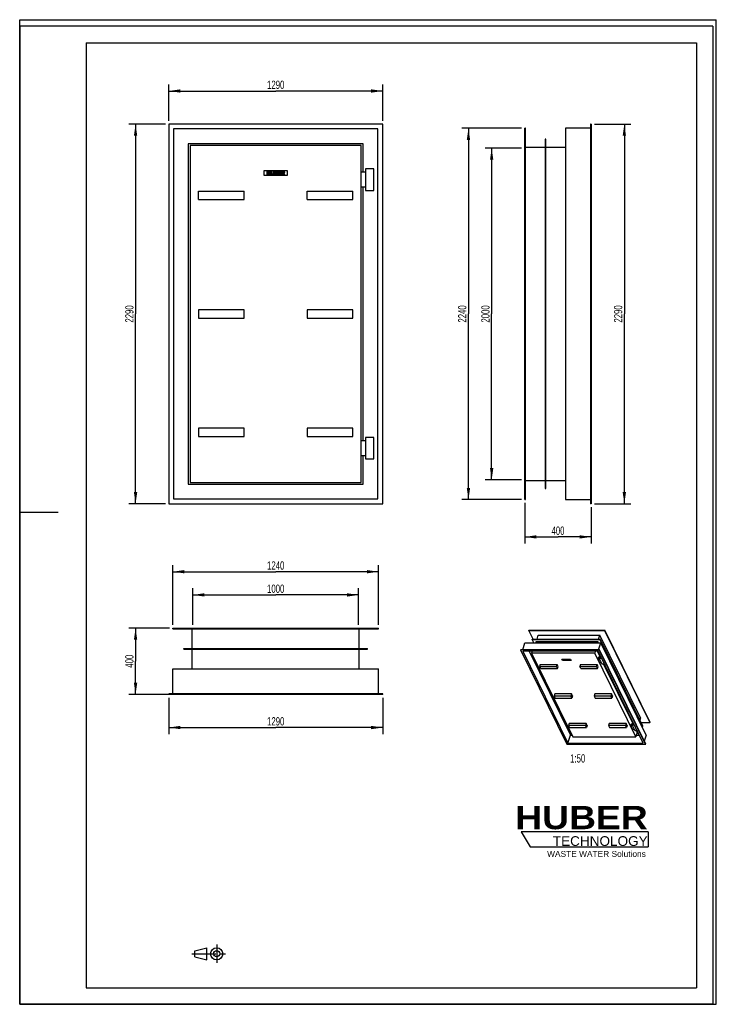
# Model space of a CAD drawing. Header units: millimetres. Extents: x 0 to 4200, y 0 to 5940.
import ezdxf

# ---------------------------------------------------------------- set-up
doc = ezdxf.new("R2010")
doc.units = ezdxf.units.MM
doc.header["$LTSCALE"] = 387.2
doc.linetypes.add('CENTER', pattern=[0.6, 0.375, -0.075, 0.075, -0.075])
doc.layers.get('0').update_dxf_attribs({"linetype": 'CONTINUOUS'})
for name, color, linetype in [('007_CURVES', 7, 'CONTINUOUS'), ('050_DIMENSIONING', 7, 'CONTINUOUS'), ('053_NOTES', 7, 'CONTINUOUS'), ('HUBER_Logo_BL0', 7, 'CONTINUOUS')]:
    doc.layers.add(name, color=color, linetype=linetype)
doc.styles.get("Standard").update_dxf_attribs({"font": 'txt', "width": 0.7})
doc.styles.add('TEXTSTYLE_2', font='ariblk.ttf')
doc.styles.add('TEXTSTYLE_3', font='arial.ttf')
doc.dimstyles.new('DIMSTYLE_1', dxfattribs={"dimtxt": 50, "dimasz": 70, "dimexe": 2, "dimexo": 1, "dimtad": 1, "dimdec": 1, "dimtxsty": 'STANDARD', "dimblk": '_FILLED', "dimblk1": '_FILLED', "dimblk2": '_FILLED', "dimcen": 0.09, "dimazin": 2, "dimtp": 0.8, "dimtm": 0.8, "dimtfac": 1, "dimtdec": 1, "dimtofl": 0, "dimtmove": 0, "dimatfit": 3, "dimldrblk": '_FILLED', "dimfxl": 1, "dimtolj": 1, "dimarcsym": 0})
doc.dimstyles.new('DIMSTYLE_2', dxfattribs={"dimtxt": 50, "dimasz": 70, "dimexe": 2, "dimexo": 1, "dimtad": 1, "dimdec": 1, "dimtxsty": 'STANDARD', "dimblk": '_FILLED', "dimblk1": '_FILLED', "dimblk2": '_FILLED', "dimcen": 0.09, "dimazin": 2, "dimtp": 1.2, "dimtm": 1.2, "dimtfac": 1, "dimtdec": 1, "dimtofl": 0, "dimtmove": 0, "dimatfit": 3, "dimldrblk": '_FILLED', "dimfxl": 1, "dimtolj": 1, "dimarcsym": 0})
doc.dimstyles.new('DIMSTYLE_3', dxfattribs={"dimtxt": 50, "dimasz": 70, "dimexe": 2, "dimexo": 1, "dimtad": 1, "dimdec": 1, "dimtxsty": 'STANDARD', "dimblk": '_FILLED', "dimblk1": '_FILLED', "dimblk2": '_FILLED', "dimcen": 0.09, "dimazin": 2, "dimtp": 0.5, "dimtm": 0.5, "dimtfac": 1, "dimtdec": 1, "dimtofl": 0, "dimtmove": 0, "dimatfit": 3, "dimldrblk": '_FILLED', "dimfxl": 1, "dimtolj": 1, "dimarcsym": 0})
doc.dimstyles.new('DIMSTYLE_4', dxfattribs={"dimtxt": 50, "dimasz": 70, "dimexe": 2, "dimexo": 1, "dimtad": 1, "dimdec": 1, "dimtxsty": 'STANDARD', "dimblk": '_FILLED', "dimblk1": '_FILLED', "dimblk2": '_FILLED', "dimcen": 0.09, "dimazin": 2, "dimtp": 2, "dimtm": 2, "dimtfac": 1, "dimtdec": 1, "dimtofl": 0, "dimtmove": 0, "dimatfit": 3, "dimldrblk": '_FILLED', "dimfxl": 1, "dimtolj": 1, "dimarcsym": 0})

# ---------------------------------------------------------------- blocks, each defined once
blk = doc.blocks.new('HUBER_LOGO_BL0', base_point=(3411.6, 1009.5))
at = {"layer": 'HUBER_Logo_BL0', "color": 5, "linetype": 'CONTINUOUS'}
for p, q in [((3788.5, 1040.5), (3023.5, 1040.5)), ((3023.5, 1040.5), (3077.5, 950.5)), ((3788.5, 1040.5), (3788.5, 950.5)), ((3077.5, 950.5), (3788.5, 950.5))]:
    blk.add_line(p, q, dxfattribs=at)
at = {"layer": 'HUBER_Logo_BL0', "color": 2, "linetype": 'CONTINUOUS', "attachment_point": 3, "line_spacing_factor": 0.78}
for s, insert, char_height, width, style in [('HUBER\\P\\fArial;\\H58.5;TECHNOLOGY ', (3786.3, 1196.7), 140.4, 775.343, 'TEXTSTYLE_2'), ('WASTE WATER Solutions', (3775.2, 925.3), 36, 594.067, 'TEXTSTYLE_3')]:
    blk.add_mtext(s, dxfattribs=dict(at, insert=insert, char_height=char_height, width=width, style=style))
blk = doc.blocks.new('_FILLED')
at = {"color": 0, "linetype": 'BYBLOCK'}
blk.add_solid([(0, 0), (-1, 0.143), (-1, -0.143)], dxfattribs=at)
blk = doc.blocks.new('*D0')
at = {"layer": '050_DIMENSIONING', "color": 2, "linetype": 'CONTINUOUS'}
for p, q in [((1043.6, 2289.8), (1043.6, 2509.8)), ((2043.6, 2289.8), (2043.6, 2509.8)), ((1043.6, 2469.8), (1543.6, 2469.8)), ((2043.6, 2469.8), (1543.6, 2469.8))]:
    blk.add_line(p, q, dxfattribs=at)
at = {"layer": '050_DIMENSIONING', "color": 2, "linetype": 'CONTINUOUS', "xscale": 70, "yscale": 70, "zscale": 70, "rotation": 180}
blk.add_blockref('_FILLED', (1043.6, 2469.8), dxfattribs=at)
at = {"layer": '050_DIMENSIONING', "color": 2, "linetype": 'CONTINUOUS', "xscale": 70, "yscale": 70, "zscale": 70}
blk.add_blockref('_FILLED', (2043.6, 2469.8), dxfattribs=at)
at = {"layer": '050_DIMENSIONING', "color": 2, "linetype": 'CONTINUOUS', "insert": (1543.6, 2532.3), "char_height": 50, "width": 219.643, "attachment_point": 2, "line_spacing_factor": 0.9}
blk.add_mtext('1000', dxfattribs=at)
blk = doc.blocks.new('*D1')
at = {"layer": '050_DIMENSIONING', "color": 2, "linetype": 'CONTINUOUS'}
for p, q in [((898.6, 1849.8), (898.6, 1629.8)), ((2188.6, 1849.8), (2188.6, 1629.8)), ((898.6, 1669.8), (1543.6, 1669.8)), ((2188.6, 1669.8), (1543.6, 1669.8))]:
    blk.add_line(p, q, dxfattribs=at)
at = {"layer": '050_DIMENSIONING', "color": 2, "linetype": 'CONTINUOUS', "xscale": 70, "yscale": 70, "zscale": 70, "rotation": 180}
blk.add_blockref('_FILLED', (898.6, 1669.8), dxfattribs=at)
at = {"layer": '050_DIMENSIONING', "color": 2, "linetype": 'CONTINUOUS', "xscale": 70, "yscale": 70, "zscale": 70}
blk.add_blockref('_FILLED', (2188.6, 1669.8), dxfattribs=at)
at = {"layer": '050_DIMENSIONING', "color": 2, "linetype": 'CONTINUOUS', "insert": (1543.6, 1732.3), "char_height": 50, "width": 219.643, "attachment_point": 2, "line_spacing_factor": 0.9}
blk.add_mtext('1290', dxfattribs=at)
blk = doc.blocks.new('*D2')
at = {"layer": '050_DIMENSIONING', "color": 2, "linetype": 'CONTINUOUS'}
for p, q in [((903.6, 2269.8), (658.6, 2269.8)), ((698.6, 2269.8), (698.6, 2069.8)), ((698.6, 1869.8), (698.6, 2069.8)), ((1058.6, 1869.8), (658.6, 1869.8))]:
    blk.add_line(p, q, dxfattribs=at)
at = {"layer": '050_DIMENSIONING', "color": 2, "linetype": 'CONTINUOUS', "xscale": 70, "yscale": 70, "zscale": 70}
for p, rotation in [((698.6, 2269.8), 90), ((698.6, 1869.8), 270)]:
    blk.add_blockref('_FILLED', p, dxfattribs=dict(at, rotation=rotation))
at = {"layer": '050_DIMENSIONING', "color": 2, "linetype": 'CONTINUOUS', "insert": (636.1, 2069.8), "char_height": 50, "width": 176.786, "attachment_point": 2, "rotation": 90, "line_spacing_factor": 0.9}
blk.add_mtext('400', dxfattribs=at)
blk = doc.blocks.new('*D3')
at = {"layer": '050_DIMENSIONING', "color": 2, "linetype": 'CONTINUOUS'}
for p, q in [((3045.6, 3024.8), (3045.6, 2779.8)), ((3445.6, 2999.8), (3445.6, 2779.8)), ((3045.6, 2819.8), (3245.6, 2819.8)), ((3445.6, 2819.8), (3245.6, 2819.8))]:
    blk.add_line(p, q, dxfattribs=at)
at = {"layer": '050_DIMENSIONING', "color": 2, "linetype": 'CONTINUOUS', "xscale": 70, "yscale": 70, "zscale": 70, "rotation": 180}
blk.add_blockref('_FILLED', (3045.6, 2819.8), dxfattribs=at)
at = {"layer": '050_DIMENSIONING', "color": 2, "linetype": 'CONTINUOUS', "xscale": 70, "yscale": 70, "zscale": 70}
blk.add_blockref('_FILLED', (3445.6, 2819.8), dxfattribs=at)
at = {"layer": '050_DIMENSIONING', "color": 2, "linetype": 'CONTINUOUS', "insert": (3245.6, 2882.3), "char_height": 50, "width": 176.786, "attachment_point": 2, "line_spacing_factor": 0.9}
blk.add_mtext('400', dxfattribs=at)
blk = doc.blocks.new('*D4')
at = {"layer": '050_DIMENSIONING', "color": 2, "linetype": 'CONTINUOUS'}
for p, q in [((3025.6, 5164.8), (2805.6, 5164.8)), ((2845.6, 5164.8), (2845.6, 4164.8)), ((2845.6, 3164.8), (2845.6, 4164.8)), ((3025.6, 3164.8), (2805.6, 3164.8))]:
    blk.add_line(p, q, dxfattribs=at)
at = {"layer": '050_DIMENSIONING', "color": 2, "linetype": 'CONTINUOUS', "xscale": 70, "yscale": 70, "zscale": 70}
for p, rotation in [((2845.6, 5164.8), 90), ((2845.6, 3164.8), 270)]:
    blk.add_blockref('_FILLED', p, dxfattribs=dict(at, rotation=rotation))
at = {"layer": '050_DIMENSIONING', "color": 2, "linetype": 'CONTINUOUS', "insert": (2783.1, 4164.8), "char_height": 50, "width": 235.714, "attachment_point": 2, "rotation": 90, "line_spacing_factor": 0.9}
blk.add_mtext('2000', dxfattribs=at)
blk = doc.blocks.new('*D5')
at = {"layer": '050_DIMENSIONING', "color": 2, "linetype": 'CONTINUOUS'}
for p, q in [((878.6, 5309.8), (658.6, 5309.8)), ((698.6, 5309.8), (698.6, 4164.8)), ((698.6, 3019.8), (698.6, 4164.8)), ((878.6, 3019.8), (658.6, 3019.8))]:
    blk.add_line(p, q, dxfattribs=at)
at = {"layer": '050_DIMENSIONING', "color": 2, "linetype": 'CONTINUOUS', "xscale": 70, "yscale": 70, "zscale": 70}
for p, rotation in [((698.6, 5309.8), 90), ((698.6, 3019.8), 270)]:
    blk.add_blockref('_FILLED', p, dxfattribs=dict(at, rotation=rotation))
at = {"layer": '050_DIMENSIONING', "color": 2, "linetype": 'CONTINUOUS', "insert": (636.1, 4164.8), "char_height": 50, "width": 235.714, "attachment_point": 2, "rotation": 90, "line_spacing_factor": 0.9}
blk.add_mtext('2290', dxfattribs=at)
blk = doc.blocks.new('*D6')
at = {"layer": '050_DIMENSIONING', "color": 2, "linetype": 'CONTINUOUS'}
for p, q in [((898.6, 5329.8), (898.6, 5549.8)), ((2188.6, 5329.8), (2188.6, 5549.8)), ((898.6, 5509.8), (1543.6, 5509.8)), ((2188.6, 5509.8), (1543.6, 5509.8))]:
    blk.add_line(p, q, dxfattribs=at)
at = {"layer": '050_DIMENSIONING', "color": 2, "linetype": 'CONTINUOUS', "xscale": 70, "yscale": 70, "zscale": 70, "rotation": 180}
blk.add_blockref('_FILLED', (898.6, 5509.8), dxfattribs=at)
at = {"layer": '050_DIMENSIONING', "color": 2, "linetype": 'CONTINUOUS', "xscale": 70, "yscale": 70, "zscale": 70}
blk.add_blockref('_FILLED', (2188.6, 5509.8), dxfattribs=at)
at = {"layer": '050_DIMENSIONING', "color": 2, "linetype": 'CONTINUOUS', "insert": (1543.6, 5572.3), "char_height": 50, "width": 219.643, "attachment_point": 2, "line_spacing_factor": 0.9}
blk.add_mtext('1290', dxfattribs=at)
blk = doc.blocks.new('*D7')
at = {"layer": '050_DIMENSIONING', "color": 2, "linetype": 'CONTINUOUS'}
for p, q in [((3025.6, 5284.8), (2665.6, 5284.8)), ((2705.6, 5284.8), (2705.6, 4164.8)), ((2705.6, 3044.8), (2705.6, 4164.8)), ((3025.6, 3044.8), (2665.6, 3044.8))]:
    blk.add_line(p, q, dxfattribs=at)
at = {"layer": '050_DIMENSIONING', "color": 2, "linetype": 'CONTINUOUS', "xscale": 70, "yscale": 70, "zscale": 70}
for p, rotation in [((2705.6, 5284.8), 90), ((2705.6, 3044.8), 270)]:
    blk.add_blockref('_FILLED', p, dxfattribs=dict(at, rotation=rotation))
at = {"layer": '050_DIMENSIONING', "color": 2, "linetype": 'CONTINUOUS', "insert": (2643.1, 4164.8), "char_height": 50, "width": 235.714, "attachment_point": 2, "rotation": 90, "line_spacing_factor": 0.9}
blk.add_mtext('2240', dxfattribs=at)
blk = doc.blocks.new('*D8')
at = {"layer": '050_DIMENSIONING', "color": 2, "linetype": 'CONTINUOUS'}
for p, q in [((923.6, 2289.8), (923.6, 2649.8)), ((2163.6, 2289.8), (2163.6, 2649.8)), ((923.6, 2609.8), (1543.6, 2609.8)), ((2163.6, 2609.8), (1543.6, 2609.8))]:
    blk.add_line(p, q, dxfattribs=at)
at = {"layer": '050_DIMENSIONING', "color": 2, "linetype": 'CONTINUOUS', "xscale": 70, "yscale": 70, "zscale": 70, "rotation": 180}
blk.add_blockref('_FILLED', (923.6, 2609.8), dxfattribs=at)
at = {"layer": '050_DIMENSIONING', "color": 2, "linetype": 'CONTINUOUS', "xscale": 70, "yscale": 70, "zscale": 70}
blk.add_blockref('_FILLED', (2163.6, 2609.8), dxfattribs=at)
at = {"layer": '050_DIMENSIONING', "color": 2, "linetype": 'CONTINUOUS', "insert": (1543.6, 2672.3), "char_height": 50, "width": 219.643, "attachment_point": 2, "line_spacing_factor": 0.9}
blk.add_mtext('1240', dxfattribs=at)
blk = doc.blocks.new('*D9')
at = {"layer": '050_DIMENSIONING', "color": 2, "linetype": 'CONTINUOUS'}
for p, q in [((3465.6, 5309.8), (3685.6, 5309.8)), ((3645.6, 5309.8), (3645.6, 4164.8)), ((3645.6, 3019.8), (3645.6, 4164.8)), ((3465.6, 3019.8), (3685.6, 3019.8))]:
    blk.add_line(p, q, dxfattribs=at)
at = {"layer": '050_DIMENSIONING', "color": 2, "linetype": 'CONTINUOUS', "xscale": 70, "yscale": 70, "zscale": 70}
for p, rotation in [((3645.6, 5309.8), 90), ((3645.6, 3019.8), 270)]:
    blk.add_blockref('_FILLED', p, dxfattribs=dict(at, rotation=rotation))
at = {"layer": '050_DIMENSIONING', "color": 2, "linetype": 'CONTINUOUS', "insert": (3583.1, 4164.8), "char_height": 50, "width": 235.714, "attachment_point": 2, "rotation": 90, "line_spacing_factor": 0.9}
blk.add_mtext('2290', dxfattribs=at)
blk = doc.blocks.new('PROJEKTIONSMETHODE_1_BL1', base_point=(1140, 305))
at = {"color": 2, "linetype": 'CENTER'}
for p, q in [((1187.7, 360), (1187.7, 250)), ((1037.3, 305), (1242.7, 305))]:
    blk.add_line(p, q, dxfattribs=at)
at = {"color": 2, "linetype": 'CONTINUOUS'}
for p, q in [((1055.7, 323.3), (1129, 341.7)), ((1055.7, 286.7), (1055.7, 323.3)), ((1129, 268.3), (1129, 341.7)), ((1055.7, 286.7), (1129, 268.3))]:
    blk.add_line(p, q, dxfattribs=at)
for radius in [36.7, 18.3]:
    blk.add_circle((1187.7, 305), radius, dxfattribs=at)

msp = doc.modelspace()

# ---------------------------------------------------------------- linework, layer by layer
at = {"color": 7, "linetype": 'CONTINUOUS'}
for p, q in [((0, 5940), (4200, 5940)), ((0, 0), (0, 5940)), ((0, 5940), (4200, 5940)), ((0, 0), (0, 5940)), ((4200, 0), (4200, 5940)), ((4200, 0), (4200, 5940)), ((898.57, 5309.79), (898.57, 3019.79)), ((2188.57, 5309.79), (898.57, 5309.79)), ((2188.57, 3019.79), (2188.57, 5309.79)), ((3445.61, 5309.79), (3441.61, 5309.79)), ((3441.61, 5309.79), (3441.61, 3019.79)), ((3445.61, 5309.79), (3445.61, 3019.79)), ((927.57, 5280.79), (927.57, 3048.79)), ((2159.57, 5280.79), (927.57, 5280.79)), ((2159.57, 3048.79), (2159.57, 5280.79)), ((3045.61, 3044.79), (3045.61, 5284.79)), ((3049.61, 5284.79), (3045.61, 5284.79)), ((3049.61, 3044.79), (3049.61, 5284.79)), ((3441.61, 5284.79), (3291.61, 5284.79)), ((3291.61, 5284.79), (3291.61, 3044.79)), ((1016.57, 5191.79), (1016.57, 3137.79)), ((2070.57, 5191.79), (1016.57, 5191.79)), ((1027.57, 5180.79), (1027.57, 3148.79)), ((2059.57, 5180.79), (1027.57, 5180.79)), ((2059.57, 3148.79), (2059.57, 5180.79)), ((2070.57, 5019.79), (2070.57, 5191.79)), ((3168.61, 5168.79), (3049.61, 5168.79)), ((3172.61, 5218.79), (3168.61, 5218.79)), ((3168.61, 5218.79), (3168.61, 3110.79)), ((3172.61, 3110.79), (3172.61, 5218.79)), ((3291.61, 5168.79), (3172.61, 5168.79)), ((2085.57, 5019.79), (2059.57, 5019.79)), ((2135.57, 5039.79), (2085.57, 5039.79)), ((2085.57, 5039.79), (2085.57, 4909.79)), ((2135.57, 4909.79), (2135.57, 5039.79)), ((1078.57, 4854.79), (1078.57, 4904.79)), ((1078.57, 4904.79), (1353.57, 4904.79)), ((1353.57, 4854.79), (1353.57, 4904.79)), ((1733.57, 4854.79), (1733.57, 4904.79)), ((1733.57, 4904.79), (2008.57, 4904.79)), ((2008.57, 4854.79), (2008.57, 4904.79)), ((2085.57, 4929.79), (2059.57, 4929.79)), ((2070.57, 3399.79), (2070.57, 4929.79)), ((2085.57, 4909.79), (2135.57, 4909.79)), ((1078.57, 4854.79), (1353.57, 4854.79)), ((1733.57, 4854.79), (2008.57, 4854.79)), ((1078.57, 4189.79), (1078.57, 4139.79)), ((1353.57, 4189.79), (1078.57, 4189.79)), ((1353.57, 4139.79), (1353.57, 4189.79)), ((2008.57, 4189.79), (1733.57, 4189.79)), ((1733.57, 4189.79), (1733.57, 4139.79)), ((2008.57, 4139.79), (2008.57, 4189.79)), ((1078.57, 4139.79), (1353.57, 4139.79)), ((1733.57, 4139.79), (2008.57, 4139.79)), ((1078.57, 3474.79), (1078.57, 3424.79)), ((1353.57, 3474.79), (1078.57, 3474.79)), ((1353.57, 3424.79), (1353.57, 3474.79)), ((2008.57, 3474.79), (1733.57, 3474.79)), ((1733.57, 3474.79), (1733.57, 3424.79)), ((2008.57, 3424.79), (2008.57, 3474.79)), ((1078.57, 3424.79), (1353.57, 3424.79)), ((1733.57, 3424.79), (2008.57, 3424.79)), ((2085.57, 3399.79), (2059.57, 3399.79)), ((2135.57, 3419.79), (2085.57, 3419.79)), ((2085.57, 3419.79), (2085.57, 3289.79)), ((2135.57, 3289.79), (2135.57, 3419.79)), ((2085.57, 3309.79), (2059.57, 3309.79)), ((2070.57, 3137.79), (2070.57, 3309.79)), ((2085.57, 3289.79), (2135.57, 3289.79)), ((1027.57, 3148.79), (2059.57, 3148.79)), ((3049.61, 3160.79), (3168.61, 3160.79)), ((3172.61, 3160.79), (3291.61, 3160.79)), ((1016.57, 3137.79), (2070.57, 3137.79)), ((3168.61, 3110.79), (3172.61, 3110.79)), ((927.57, 3048.79), (2159.57, 3048.79)), ((3045.61, 3044.79), (3049.61, 3044.79)), ((3291.61, 3044.79), (3441.61, 3044.79)), ((898.57, 3019.79), (2188.57, 3019.79)), ((3445.61, 3019.79), (3441.61, 3019.79)), ((923.57, 2269.79), (2163.57, 2269.79)), ((923.57, 2265.79), (923.57, 2269.79)), ((923.57, 2265.79), (2163.57, 2265.79)), ((1039.57, 2146.79), (1039.57, 2265.79)), ((2047.57, 2146.79), (2047.57, 2265.79)), ((2163.57, 2265.79), (2163.57, 2269.79)), ((3069.88, 2256.05), (3070.26, 2257.31)), ((3070.26, 2257.31), (3527.11, 2257.31)), ((3526.72, 2256.05), (3527.11, 2257.31)), ((3800.43, 1700.35), (3527.11, 2257.31)), ((3096.23, 2202.36), (3069.88, 2256.05)), ((3069.88, 2256.05), (3526.72, 2256.05)), ((3090.34, 2201.1), (3090.72, 2202.36)), ((3100.58, 2180.23), (3090.34, 2201.1)), ((3090.34, 2201.1), (3498.55, 2201.1)), ((3090.72, 2202.36), (3498.94, 2202.36)), ((3119.09, 2202.36), (3126.77, 2227.21)), ((3126.77, 2227.21), (3498.14, 2227.21)), ((3490.46, 2202.36), (3498.14, 2227.21)), ((3743.15, 1727.93), (3498.14, 2227.21)), ((3498.55, 2201.1), (3498.94, 2202.36)), ((3498.55, 2201.1), (3755.76, 1676.96)), ((3756.15, 1678.22), (3498.94, 2202.36)), ((3526.72, 2256.05), (3800.04, 1699.09)), ((989.57, 2142.79), (989.57, 2146.79)), ((989.57, 2146.79), (2097.57, 2146.79)), ((989.57, 2142.79), (2097.57, 2142.79)), ((1039.57, 2023.79), (1039.57, 2142.79)), ((2047.57, 2023.79), (2047.57, 2142.79)), ((2097.57, 2142.79), (2097.57, 2146.79)), ((3019.27, 2138.19), (3019.66, 2139.44)), ((3494.93, 2139.44), (3019.66, 2139.44)), ((3033.84, 2139.44), (3046.44, 2180.23)), ((3046.44, 2180.23), (3503.29, 2180.23)), ((3112.25, 2180.23), (3114.86, 2188.67)), ((3114.86, 2188.67), (3486.23, 2188.67)), ((3483.62, 2180.23), (3486.23, 2188.67)), ((3490.37, 2180.23), (3486.23, 2188.67)), ((3490.69, 2139.44), (3503.29, 2180.23)), ((3494.54, 2138.19), (3494.93, 2139.44)), ((3774.34, 1570.05), (3494.93, 2139.44)), ((3776.61, 1623.27), (3503.29, 2180.23)), ((3019.27, 2138.19), (3298.69, 1568.8)), ((3494.54, 2138.19), (3019.27, 2138.19)), ((3487.39, 2130.98), (3033.49, 2130.98)), ((3033.49, 2130.98), (3305.84, 1576.01)), ((3071.08, 2130.98), (3320.36, 1623.01)), ((3090.22, 2130.98), (3086.51, 2118.96)), ((3086.51, 2118.96), (3334.45, 1613.72)), ((3466.72, 2118.96), (3086.51, 2118.96)), ((3470.44, 2130.98), (3466.72, 2118.96)), ((3714.66, 1613.72), (3466.72, 2118.96)), ((3498.42, 2099.81), (3483.13, 2130.98)), ((3499.99, 2104.88), (3487.18, 2130.98)), ((3759.73, 1576.01), (3487.39, 2130.98)), ((3487.72, 2083.32), (3491.6, 2095.85)), ((3496.05, 2083.32), (3487.72, 2083.32)), ((3498.7, 2060.94), (3487.72, 2083.32)), ((3497.2, 2095.85), (3491.6, 2095.85)), ((3500.07, 2105.15), (3494.38, 2086.72)), ((3494.38, 2086.72), (3510.24, 2054.4)), ((3509.11, 2086.72), (3494.38, 2086.72)), ((3773.96, 1568.8), (3494.54, 2138.19)), ((923.57, 1873.79), (923.57, 2023.79)), ((923.57, 2023.79), (2163.57, 2023.79)), ((2163.57, 1873.79), (2163.57, 2023.79)), ((3138.97, 2050.34), (3135, 2037.49)), ((3141.11, 2025.06), (3135, 2037.49)), ((3135, 2037.49), (3236.32, 2037.49)), ((3138.97, 2050.34), (3240.29, 2050.34)), ((3141.11, 2025.06), (3242.42, 2025.06)), ((3236.32, 2037.49), (3240.29, 2050.34)), ((3242.42, 2025.06), (3236.32, 2037.49)), ((3246.39, 2037.91), (3240.29, 2050.34)), ((3242.42, 2025.06), (3246.39, 2037.91)), ((3380.29, 2050.34), (3376.32, 2037.49)), ((3382.42, 2025.06), (3376.32, 2037.49)), ((3376.32, 2037.49), (3477.64, 2037.49)), ((3380.29, 2050.34), (3481.61, 2050.34)), ((3382.42, 2025.06), (3483.74, 2025.06)), ((3477.64, 2037.49), (3481.61, 2050.34)), ((3483.74, 2025.06), (3477.64, 2037.49)), ((3487.71, 2037.91), (3481.61, 2050.34)), ((3483.74, 2025.06), (3487.71, 2037.91)), ((3507.03, 2060.94), (3498.7, 2060.94)), ((3510.24, 2054.4), (3524.97, 2054.4)), ((3696.09, 1697.01), (3520.71, 2054.4)), ((3697.65, 1702.08), (3524.76, 2054.4)), ((898.57, 1869.79), (898.57, 1873.79)), ((2188.57, 1873.79), (898.57, 1873.79)), ((2188.57, 1869.79), (898.57, 1869.79)), ((2188.57, 1869.79), (2188.57, 1873.79)), ((3226.22, 1872.56), (3222.25, 1859.71)), ((3222.25, 1859.71), (3228.35, 1847.28)), ((3323.56, 1859.71), (3222.25, 1859.71)), ((3327.53, 1872.56), (3226.22, 1872.56)), ((3228.35, 1847.28), (3329.66, 1847.28)), ((3327.53, 1872.56), (3323.56, 1859.71)), ((3329.66, 1847.28), (3323.56, 1859.71)), ((3333.63, 1860.12), (3327.53, 1872.56)), ((3333.63, 1860.12), (3329.66, 1847.28)), ((3467.53, 1872.56), (3463.56, 1859.71)), ((3463.56, 1859.71), (3469.67, 1847.28)), ((3564.88, 1859.71), (3463.56, 1859.71)), ((3568.85, 1872.56), (3467.53, 1872.56)), ((3469.67, 1847.28), (3570.98, 1847.28)), ((3568.85, 1872.56), (3564.88, 1859.71)), ((3570.98, 1847.28), (3564.88, 1859.71)), ((3574.95, 1860.12), (3568.85, 1872.56)), ((3574.95, 1860.12), (3570.98, 1847.28)), ((3743.15, 1727.93), (3738.74, 1713.68)), ((3313.46, 1694.78), (3309.49, 1681.93)), ((3309.49, 1681.93), (3315.59, 1669.5)), ((3410.81, 1681.93), (3309.49, 1681.93)), ((3414.78, 1694.78), (3313.46, 1694.78)), ((3315.59, 1669.5), (3416.91, 1669.5)), ((3414.78, 1694.78), (3410.81, 1681.93)), ((3416.91, 1669.5), (3410.81, 1681.93)), ((3420.88, 1682.34), (3414.78, 1694.78)), ((3420.88, 1682.34), (3416.91, 1669.5)), ((3554.78, 1694.78), (3550.81, 1681.93)), ((3550.81, 1681.93), (3556.91, 1669.5)), ((3652.12, 1681.93), (3550.81, 1681.93)), ((3656.09, 1694.78), (3554.78, 1694.78)), ((3556.91, 1669.5), (3658.22, 1669.5)), ((3656.09, 1694.78), (3652.12, 1681.93)), ((3658.22, 1669.5), (3652.12, 1681.93)), ((3662.19, 1682.34), (3656.09, 1694.78)), ((3662.19, 1682.34), (3658.22, 1669.5)), ((3685.39, 1680.51), (3689.26, 1693.05)), ((3693.72, 1680.51), (3685.39, 1680.51)), ((3696.37, 1658.14), (3685.39, 1680.51)), ((3694.86, 1693.05), (3689.26, 1693.05)), ((3697.74, 1702.34), (3692.04, 1683.92)), ((3692.04, 1683.92), (3707.91, 1651.6)), ((3706.78, 1683.92), (3692.04, 1683.92)), ((3745.9, 1699.09), (3800.04, 1699.09)), ((3750.26, 1676.96), (3755.76, 1676.96)), ((3756.15, 1678.22), (3755.76, 1676.96)), ((3800.43, 1700.35), (3800.04, 1699.09)), ((3305.84, 1576.01), (3320.36, 1623.01)), ((3320.36, 1623.01), (3329.89, 1623.01)), ((3334.45, 1613.72), (3714.66, 1613.72)), ((3704.7, 1658.14), (3696.37, 1658.14)), ((3707.91, 1651.6), (3722.64, 1651.6)), ((3723.28, 1641.61), (3714.66, 1613.72)), ((3717.53, 1623.01), (3736.67, 1623.01)), ((3723.28, 1641.61), (3718.37, 1651.6)), ((3728.67, 1638.87), (3722.43, 1651.6)), ((3722.43, 1638.87), (3728.67, 1638.87)), ((3728.76, 1639.14), (3728.67, 1638.87)), ((3776.61, 1623.27), (3765.64, 1587.78)), ((3298.69, 1568.8), (3773.96, 1568.8)), ((3305.84, 1576.01), (3759.73, 1576.01)), ((3773.96, 1568.8), (3774.34, 1570.05)), ((0, 0), (4200, 0)), ((0, 0), (4200, 0))]:
    msp.add_line(p, q, dxfattribs=at)
at = {"color": 3, "linetype": 'CONTINUOUS'}
for p, q in [((0, 5900), (0, 2970)), ((4180, 5900), (0, 5900)), ((4180, 5900), (4180, 0)), ((0, 2970), (0, 0)), ((0, 2970), (232, 2970)), ((4180, 0), (0, 0))]:
    msp.add_line(p, q, dxfattribs=at)
at = {"color": 5, "linetype": 'CONTINUOUS'}
for p, q in [((400, 5800), (4080, 5800)), ((400, 5800), (400, 100)), ((4080, 5800), (4080, 100)), ((400, 100), (4080, 100))]:
    msp.add_line(p, q, dxfattribs=at)
at = {"layer": '007_CURVES', "color": 4, "linetype": 'CONTINUOUS'}
for p, q in [((1473.57, 5029.79), (1613.57, 5029.79)), ((1473.57, 4999.79), (1473.57, 5029.79)), ((1613.57, 4999.79), (1473.57, 4999.79)), ((1489.48, 5024.79), (1489.48, 5004.79)), ((1495.66, 5024.79), (1489.48, 5024.79)), ((1489.48, 5004.79), (1495.66, 5004.79)), ((1495.66, 5017.79), (1495.66, 5024.79)), ((1502.41, 5017.79), (1495.66, 5017.79)), ((1495.66, 5004.79), (1495.66, 5012.88)), ((1495.66, 5012.88), (1502.41, 5012.88)), ((1508.62, 5024.79), (1502.41, 5024.79)), ((1502.41, 5024.79), (1502.41, 5017.79)), ((1502.41, 5012.88), (1502.41, 5004.79)), ((1502.41, 5004.79), (1508.62, 5004.79)), ((1508.62, 5004.79), (1508.62, 5024.79)), ((1518.91, 5024.79), (1512.74, 5024.79)), ((1512.74, 5024.79), (1512.74, 5012.86)), ((1518.91, 5012.58), (1518.91, 5024.79)), ((1525.74, 5024.79), (1525.74, 5012.58)), ((1531.91, 5024.79), (1525.74, 5024.79)), ((1531.91, 5012.86), (1531.91, 5024.79)), ((1536.02, 5024.79), (1536.02, 5004.79)), ((1547.59, 5024.79), (1536.02, 5024.79)), ((1536.02, 5004.79), (1546.68, 5004.79)), ((1542.25, 5016.94), (1542.25, 5020.73)), ((1542.25, 5020.73), (1544.98, 5020.73)), ((1544.94, 5016.94), (1542.25, 5016.94)), ((1542.25, 5009.08), (1542.25, 5013.14)), ((1542.25, 5013.14), (1545.39, 5013.14)), ((1545.4, 5009.08), (1542.25, 5009.08)), ((1557.72, 5024.79), (1557.72, 5004.79)), ((1574.28, 5024.79), (1557.72, 5024.79)), ((1557.72, 5004.79), (1574.58, 5004.79)), ((1563.92, 5017.34), (1563.92, 5020.52)), ((1563.92, 5020.52), (1574.28, 5020.52)), ((1573.53, 5017.34), (1563.92, 5017.34)), ((1563.92, 5009.32), (1563.92, 5013.26)), ((1563.92, 5013.26), (1573.53, 5013.26)), ((1574.58, 5009.32), (1563.92, 5009.32)), ((1573.53, 5013.26), (1573.53, 5017.34)), ((1574.28, 5020.52), (1574.28, 5024.79)), ((1574.58, 5004.79), (1574.58, 5009.32)), ((1588.29, 5024.79), (1577.99, 5024.79)), ((1577.99, 5024.79), (1577.99, 5004.79)), ((1577.99, 5004.79), (1584.2, 5004.79)), ((1584.2, 5016.68), (1584.2, 5020.75)), ((1584.2, 5020.75), (1586.92, 5020.75)), ((1586.81, 5016.68), (1584.2, 5016.68)), ((1584.2, 5004.79), (1584.2, 5012.9)), ((1584.2, 5012.9), (1584.75, 5012.9)), ((1587.38, 5010.9), (1590.68, 5004.79)), ((1590.68, 5004.79), (1597.67, 5004.79)), ((1597.67, 5004.79), (1594.67, 5010.57)), ((1613.57, 5029.79), (1613.57, 4999.79)), ((3269.25, 2081.42), (3320.83, 2081.42)), ((3272.91, 2073.96), (3269.25, 2081.42)), ((3275.72, 2080.17), (3278.16, 2075.2)), ((3278, 2080.17), (3275.72, 2080.17)), ((3278.85, 2078.43), (3278, 2080.17)), ((3282.77, 2080.17), (3280.49, 2080.17)), ((3280.49, 2080.17), (3281.34, 2078.43)), ((3285.21, 2075.2), (3282.77, 2080.17)), ((3286.56, 2080.17), (3284.29, 2080.17)), ((3284.29, 2080.17), (3285.75, 2077.21)), ((3288.05, 2077.14), (3286.56, 2080.17)), ((3289.08, 2080.17), (3290.57, 2077.14)), ((3291.35, 2080.17), (3289.08, 2080.17)), ((3292.81, 2077.21), (3291.35, 2080.17)), ((3292.87, 2080.17), (3295.31, 2075.2)), ((3297.13, 2080.17), (3292.87, 2080.17)), ((3296.12, 2078.22), (3295.66, 2079.17)), ((3295.66, 2079.17), (3296.66, 2079.17)), ((3300.86, 2080.17), (3303.3, 2075.2)), ((3306.96, 2080.17), (3300.86, 2080.17)), ((3304.05, 2078.32), (3303.66, 2079.11)), ((3303.66, 2079.11), (3307.48, 2079.11)), ((3307.48, 2079.11), (3306.96, 2080.17)), ((3312.13, 2080.17), (3308.33, 2080.17)), ((3308.33, 2080.17), (3310.77, 2075.2)), ((3311.61, 2078.16), (3311.11, 2079.17)), ((3311.11, 2079.17), (3312.11, 2079.17)), ((3320.83, 2081.42), (3324.49, 2073.96)), ((3324.49, 2073.96), (3272.91, 2073.96)), ((3278.16, 2075.2), (3280.44, 2075.2)), ((3281.34, 2078.43), (3278.85, 2078.43)), ((3280.44, 2075.2), (3279.45, 2077.21)), ((3279.45, 2077.21), (3281.94, 2077.21)), ((3281.94, 2077.21), (3282.93, 2075.2)), ((3282.93, 2075.2), (3285.21, 2075.2)), ((3295.31, 2075.2), (3299.24, 2075.2)), ((3297.11, 2078.22), (3296.12, 2078.22)), ((3297.08, 2076.27), (3296.58, 2077.28)), ((3296.58, 2077.28), (3297.74, 2077.28)), ((3298.24, 2076.27), (3297.08, 2076.27)), ((3303.3, 2075.2), (3309.51, 2075.2)), ((3307.6, 2078.32), (3304.05, 2078.32)), ((3305.03, 2076.33), (3304.55, 2077.31)), ((3304.55, 2077.31), (3308.09, 2077.31)), ((3308.96, 2076.33), (3305.03, 2076.33)), ((3308.09, 2077.31), (3307.6, 2078.32)), ((3309.51, 2075.2), (3308.96, 2076.33)), ((3310.77, 2075.2), (3313.06, 2075.2)), ((3312.57, 2078.16), (3311.61, 2078.16)), ((3313.06, 2075.2), (3312.07, 2077.22)), ((3312.07, 2077.22), (3312.27, 2077.22)), ((3313.48, 2076.72), (3315.45, 2075.2)), ((3315.45, 2075.2), (3318.02, 2075.2)), ((3318.02, 2075.2), (3316.21, 2076.64))]:
    msp.add_line(p, q, dxfattribs=at)
for points in [[(1513.31, 5009.48), (1512.93, 5010.76), (1512.74, 5011.88), (1512.74, 5012.86)], [(1514.63, 5007.18), (1513.98, 5007.92), (1513.55, 5008.69), (1513.31, 5009.48)], [(1516.75, 5005.45), (1515.98, 5005.86), (1515.27, 5006.44), (1514.63, 5007.18)], [(1519.63, 5004.65), (1518.49, 5004.79), (1517.52, 5005.05), (1516.75, 5005.45)], [(1518.91, 5012.58), (1518.91, 5011.49), (1519.21, 5010.64), (1519.81, 5010.03)], [(1522.82, 5004.45), (1521.84, 5004.45), (1520.78, 5004.51), (1519.63, 5004.65)], [(1519.81, 5010.03), (1520.41, 5009.41), (1521.25, 5009.11), (1522.33, 5009.11)], [(1522.33, 5009.11), (1523.4, 5009.11), (1524.23, 5009.41), (1524.83, 5010.01)], [(1527.14, 5005.11), (1525.95, 5004.68), (1524.5, 5004.45), (1522.82, 5004.45)], [(1524.83, 5010.01), (1525.43, 5010.61), (1525.74, 5011.47), (1525.74, 5012.58)], [(1529.62, 5006.76), (1528.83, 5005.97), (1528.01, 5005.43), (1527.14, 5005.11)], [(1531.35, 5009.52), (1530.98, 5008.47), (1530.41, 5007.56), (1529.62, 5006.76)], [(1531.91, 5012.86), (1531.91, 5011.68), (1531.72, 5010.57), (1531.35, 5009.52)], [(1544.94, 5016.94), (1545.89, 5016.94), (1546.56, 5017.11), (1546.94, 5017.43)], [(1546.94, 5020.24), (1546.56, 5020.57), (1545.91, 5020.73), (1544.98, 5020.73)], [(1547.65, 5012.59), (1547.22, 5012.94), (1546.47, 5013.14), (1545.39, 5013.14)], [(1545.4, 5009.08), (1546.47, 5009.08), (1547.22, 5009.26), (1547.65, 5009.64)], [(1549.45, 5005.06), (1548.06, 5004.87), (1547.13, 5004.79), (1546.68, 5004.79)], [(1547.52, 5018.88), (1547.52, 5019.45), (1547.33, 5019.92), (1546.94, 5020.24)], [(1546.94, 5017.43), (1547.33, 5017.76), (1547.52, 5018.25), (1547.52, 5018.88)], [(1547.59, 5024.79), (1549.51, 5024.79), (1550.98, 5024.31), (1552.02, 5023.35)], [(1548.31, 5011.17), (1548.31, 5011.76), (1548.09, 5012.24), (1547.65, 5012.59)], [(1547.65, 5009.64), (1548.09, 5010.03), (1548.31, 5010.53), (1548.31, 5011.17)], [(1551.8, 5005.71), (1551.28, 5005.41), (1550.49, 5005.2), (1549.45, 5005.06)], [(1552.47, 5016.76), (1551.98, 5016.19), (1551.25, 5015.76), (1550.31, 5015.43)], [(1550.31, 5015.43), (1551.75, 5015.07), (1552.8, 5014.49), (1553.48, 5013.64)], [(1553.78, 5007.68), (1553.29, 5006.85), (1552.63, 5006.19), (1551.8, 5005.71)], [(1552.02, 5023.35), (1553.06, 5022.4), (1553.57, 5021.21), (1553.57, 5019.81)], [(1553.57, 5019.81), (1553.57, 5018.62), (1553.21, 5017.61), (1552.47, 5016.76)], [(1553.48, 5013.64), (1554.16, 5012.79), (1554.5, 5011.74), (1554.5, 5010.48)], [(1554.5, 5010.48), (1554.5, 5009.44), (1554.26, 5008.5), (1553.78, 5007.68)], [(1586.25, 5012.43), (1585.81, 5012.74), (1585.31, 5012.9), (1584.75, 5012.9)], [(1587.38, 5010.9), (1586.95, 5011.69), (1586.59, 5012.19), (1586.25, 5012.43)], [(1586.81, 5016.68), (1587.08, 5016.68), (1587.63, 5016.76), (1588.45, 5016.95)], [(1589.22, 5020.23), (1588.81, 5020.57), (1588.04, 5020.75), (1586.92, 5020.75)], [(1588.29, 5024.79), (1590.2, 5024.79), (1591.66, 5024.62), (1592.67, 5024.3)], [(1588.45, 5016.95), (1588.85, 5017.04), (1589.18, 5017.24), (1589.44, 5017.58)], [(1589.84, 5018.74), (1589.84, 5019.38), (1589.63, 5019.88), (1589.22, 5020.23)], [(1589.44, 5017.58), (1589.7, 5017.91), (1589.84, 5018.31), (1589.84, 5018.74)], [(1593.38, 5014.39), (1592.85, 5014.08), (1592.13, 5013.82), (1591.2, 5013.61)], [(1591.2, 5013.61), (1591.94, 5013.35), (1592.48, 5013.11), (1592.81, 5012.87)], [(1592.67, 5024.3), (1593.68, 5023.97), (1594.49, 5023.35), (1595.11, 5022.46)], [(1592.81, 5012.87), (1593.04, 5012.7), (1593.37, 5012.36), (1593.81, 5011.81)], [(1595.33, 5016.35), (1594.86, 5015.55), (1594.2, 5014.9), (1593.38, 5014.39)], [(1593.81, 5011.81), (1594.23, 5011.28), (1594.52, 5010.87), (1594.67, 5010.57)], [(1595.11, 5022.46), (1595.73, 5021.58), (1596.04, 5020.5), (1596.04, 5019.23)], [(1596.04, 5019.23), (1596.04, 5018.12), (1595.8, 5017.16), (1595.33, 5016.35)], [(3297.45, 2079.05), (3297.26, 2079.13), (3297, 2079.17), (3296.66, 2079.17)], [(3297.13, 2080.17), (3297.84, 2080.17), (3298.44, 2080.06), (3298.94, 2079.82)], [(3297.82, 2078.71), (3297.75, 2078.85), (3297.63, 2078.96), (3297.45, 2079.05)], [(3298.94, 2079.82), (3299.43, 2079.58), (3299.77, 2079.29), (3299.94, 2078.94)], [(3313.02, 2079.04), (3312.83, 2079.13), (3312.52, 2079.17), (3312.11, 2079.17)], [(3312.13, 2080.17), (3312.83, 2080.17), (3313.39, 2080.13), (3313.8, 2080.05)], [(3313.43, 2078.67), (3313.35, 2078.83), (3313.22, 2078.95), (3313.02, 2079.04)], [(3313.8, 2080.05), (3314.21, 2079.97), (3314.58, 2079.82), (3314.92, 2079.6)], [(3314.92, 2079.6), (3315.26, 2079.38), (3315.5, 2079.11), (3315.66, 2078.79)], [(3286.37, 2076.37), (3286.07, 2076.69), (3285.87, 2076.97), (3285.75, 2077.21)], [(3287.13, 2075.8), (3286.81, 2075.98), (3286.55, 2076.17), (3286.37, 2076.37)], [(3288.13, 2075.37), (3287.79, 2075.47), (3287.46, 2075.61), (3287.13, 2075.8)], [(3288.05, 2077.14), (3288.19, 2076.87), (3288.4, 2076.66), (3288.7, 2076.5)], [(3289.29, 2075.17), (3288.85, 2075.2), (3288.46, 2075.27), (3288.13, 2075.37)], [(3288.7, 2076.5), (3288.99, 2076.35), (3289.34, 2076.28), (3289.74, 2076.28)], [(3290.49, 2075.12), (3290.12, 2075.12), (3289.72, 2075.13), (3289.29, 2075.17)], [(3289.74, 2076.28), (3290.13, 2076.28), (3290.4, 2076.35), (3290.55, 2076.5)], [(3292, 2075.28), (3291.61, 2075.17), (3291.1, 2075.12), (3290.49, 2075.12)], [(3290.55, 2076.5), (3290.69, 2076.65), (3290.71, 2076.86), (3290.57, 2077.14)], [(3292.71, 2075.69), (3292.51, 2075.5), (3292.28, 2075.36), (3292, 2075.28)], [(3293.01, 2076.38), (3293, 2076.12), (3292.9, 2075.89), (3292.71, 2075.69)], [(3292.81, 2077.21), (3292.95, 2076.91), (3293.02, 2076.64), (3293.01, 2076.38)], [(3297.11, 2078.22), (3297.46, 2078.22), (3297.69, 2078.26), (3297.79, 2078.35)], [(3298.64, 2077.14), (3298.44, 2077.23), (3298.14, 2077.28), (3297.74, 2077.28)], [(3297.79, 2078.35), (3297.89, 2078.43), (3297.9, 2078.55), (3297.82, 2078.71)], [(3298.24, 2076.27), (3298.63, 2076.27), (3298.89, 2076.31), (3299, 2076.41)], [(3299.06, 2076.79), (3298.98, 2076.94), (3298.84, 2077.05), (3298.64, 2077.14)], [(3299, 2076.41), (3299.11, 2076.5), (3299.13, 2076.63), (3299.06, 2076.79)], [(3300.22, 2075.27), (3299.73, 2075.22), (3299.4, 2075.2), (3299.24, 2075.2)], [(3299.91, 2078.18), (3299.79, 2078.04), (3299.58, 2077.93), (3299.27, 2077.85)], [(3299.27, 2077.85), (3299.85, 2077.76), (3300.3, 2077.61), (3300.66, 2077.4)], [(3299.94, 2078.94), (3300.09, 2078.64), (3300.07, 2078.39), (3299.91, 2078.18)], [(3301.01, 2075.43), (3300.85, 2075.36), (3300.59, 2075.3), (3300.22, 2075.27)], [(3300.66, 2077.4), (3301.01, 2077.19), (3301.27, 2076.93), (3301.42, 2076.62)], [(3301.5, 2075.92), (3301.42, 2075.71), (3301.26, 2075.55), (3301.01, 2075.43)], [(3301.42, 2076.62), (3301.55, 2076.36), (3301.57, 2076.12), (3301.5, 2075.92)], [(3312.88, 2077.1), (3312.68, 2077.18), (3312.47, 2077.22), (3312.27, 2077.22)], [(3312.57, 2078.16), (3312.67, 2078.16), (3312.86, 2078.18), (3313.14, 2078.23)], [(3313.48, 2076.72), (3313.23, 2076.92), (3313.03, 2077.04), (3312.88, 2077.1)], [(3313.14, 2078.23), (3313.28, 2078.25), (3313.37, 2078.3), (3313.43, 2078.38)], [(3313.43, 2078.38), (3313.48, 2078.47), (3313.48, 2078.56), (3313.43, 2078.67)], [(3315.27, 2077.59), (3315.11, 2077.51), (3314.88, 2077.45), (3314.56, 2077.4)], [(3314.56, 2077.4), (3314.86, 2077.33), (3315.09, 2077.27), (3315.24, 2077.21)], [(3315.24, 2077.21), (3315.35, 2077.17), (3315.51, 2077.08), (3315.74, 2076.95)], [(3315.75, 2078.08), (3315.67, 2077.88), (3315.51, 2077.72), (3315.27, 2077.59)], [(3315.66, 2078.79), (3315.79, 2078.52), (3315.82, 2078.28), (3315.75, 2078.08)], [(3315.74, 2076.95), (3315.96, 2076.82), (3316.12, 2076.71), (3316.21, 2076.64)]]:
    msp.add_open_spline(points, degree=3, dxfattribs=at)

# ---------------------------------------------------------------- block references
at = {"color": 2, "linetype": 'CONTINUOUS'}
msp.add_blockref('PROJEKTIONSMETHODE_1_BL1', (1140, 305), dxfattribs=at)
at = {"layer": 'HUBER_Logo_BL0'}
msp.add_blockref('HUBER_LOGO_BL0', (3411.59, 1009.55), dxfattribs=at)

# ---------------------------------------------------------------- texts
at = {"layer": '053_NOTES', "color": 2, "linetype": 'CONTINUOUS', "insert": (3409.85, 1508.6), "char_height": 50, "width": 182.1429, "attachment_point": 3, "line_spacing_factor": 0.9}
msp.add_mtext('1:50', dxfattribs=at)

# ---------------------------------------------------------------- dimensions: what is measured, and where the dimension line sits
at = {"layer": '050_DIMENSIONING', "color": 2, "linetype": 'CONTINUOUS'}
for base, p1, p2, picture, middle in [((2188.57, 5509.79), (898.57, 5328.79), (2188.57, 5328.79), '*D6', (1536.43, 5509.79)), ((2163.57, 2609.79), (923.57, 2288.79), (2163.57, 2288.79), '*D8', (1536.43, 2609.79))]:
    dim = msp.add_linear_dim(base=base, p1=p1, p2=p2, dimstyle='DIMSTYLE_2', dxfattribs=at)
    dim.commit()
    dim.dimension.update_dxf_attribs({"geometry": picture, "text_midpoint": middle, "dimtype": 160})
for base, p1, p2, angle, dimstyle, picture, middle in [((698.57, 3019.79), (879.57, 5309.79), (879.57, 3019.79), 270, 'DIMSTYLE_4', '*D5', (698.57, 4157.64)), ((3645.61, 3019.79), (3464.61, 5309.79), (3464.61, 3019.79), 270, 'DIMSTYLE_4', '*D9', (3645.61, 4157.64)), ((2705.61, 5284.79), (3026.61, 3044.79), (3026.61, 5284.79), 90, 'DIMSTYLE_4', '*D7', (2705.61, 4157.64)), ((2845.61, 3164.79), (3026.61, 5164.79), (3026.61, 3164.79), 270, 'DIMSTYLE_2', '*D4', (2845.61, 4157.64)), ((3045.61, 2819.79), (3445.61, 3000.79), (3045.61, 3025.79), 180, 'DIMSTYLE_3', '*D3', (3238.47, 2819.79)), ((1043.57, 2469.79), (2043.57, 2288.79), (1043.57, 2288.79), 180, 'DIMSTYLE_1', '*D0', (1536.43, 2469.79)), ((698.57, 1869.79), (904.57, 2269.79), (1059.57, 1869.79), 270, 'DIMSTYLE_3', '*D2', (698.57, 2062.64)), ((898.57, 1669.79), (2188.57, 1850.79), (898.57, 1850.79), 180, 'DIMSTYLE_2', '*D1', (1536.43, 1669.79))]:
    dim = msp.add_linear_dim(base=base, p1=p1, p2=p2, angle=angle, dimstyle=dimstyle, dxfattribs=at)
    dim.commit()
    dim.dimension.update_dxf_attribs({"geometry": picture, "text_midpoint": middle, "dimtype": 160})

doc.saveas('drawing.dxf')
